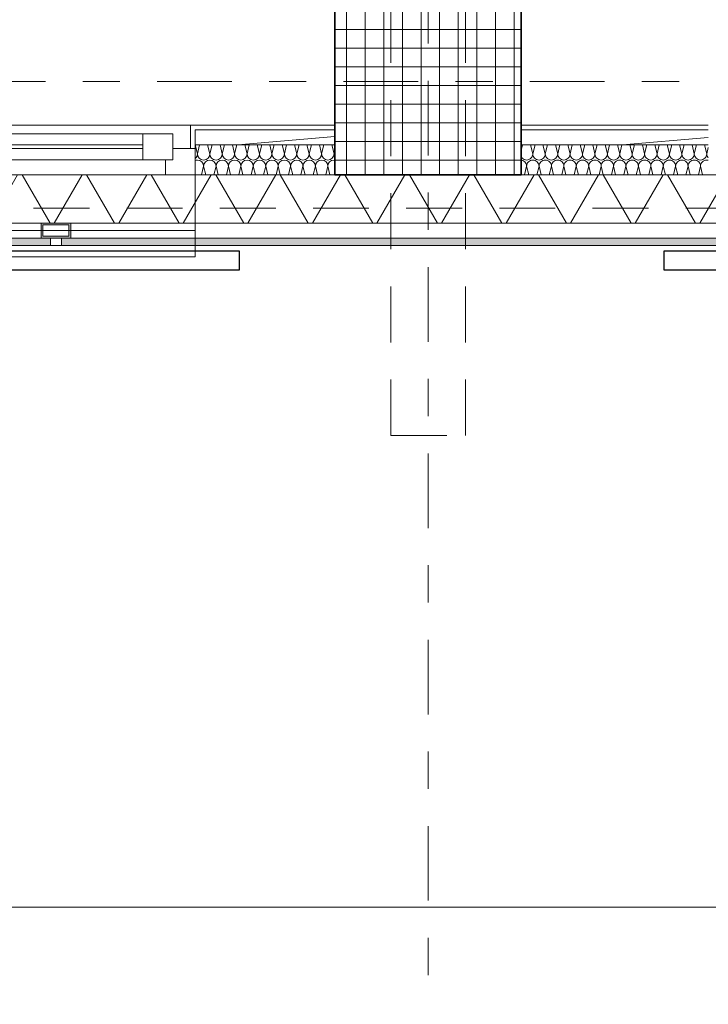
# Model space of a CAD drawing. Header units: metres. Extents: x -167 to 233, y -155 to 122.
# Tile 16 of 68: x 41.66 to 43.5, y 26.11 to 28.76. Entities that reach past the tile are written whole.
import ezdxf
from ezdxf.enums import TextEntityAlignment as Align

# ---------------------------------------------------------------- set-up
doc = ezdxf.new("R2010")
doc.units = ezdxf.units.M
doc.header["$MEASUREMENT"] = 0
for name, pattern in [('Raster', [0.4, 0.2, -0.1, 0, -0.1]), ('Strichlinie eng', [0.23, 0.15, -0.08]), ('Untersicht', [0.2, 0.15, -0.05])]:
    doc.linetypes.add(name, pattern=pattern)
for name, color, linetype in [('10 Stütze', 7, 'Continuous'), ('10 Wand außen', 7, 'Continuous'), ('20 Decke', 7, 'Continuous'), ('20 Träger', 7, 'Continuous'), ('40 Absturzsicherung', 7, 'Continuous'), ('50 Sanitäreinrichtung', 7, 'Continuous'), ('90 Achsraster', 7, 'Continuous'), ('94 Genehmigungsplanung Bemaßung', 7, 'Continuous')]:
    doc.layers.add(name, color=color, linetype=linetype)
doc.styles.add('ERSTELLTER_STIL_1', font='arial.ttf')
doc.styles.add('ERSTELLTER_STIL_2', font='arial.ttf')
doc.dimstyles.new('ERSTELLTER_STIL__1', dxfattribs={"dimtxt": 0.25, "dimasz": 0.19, "dimexe": 0.18, "dimexo": 0.1, "dimgap": 0, "dimtad": 1, "dimtih": 1, "dimtoh": 1, "dimzin": 0, "dimdsep": 46, "dimtxsty": 'ERSTELLTER_STIL_1', "dimblk": 'ARROWHEAD_6', "dimblk1": 'ARROWHEAD_6', "dimblk2": 'ARROWHEAD_6', "dimcen": 0.09, "dimclrd": 7, "dimclre": 7, "dimclrt": 7, "dimazin": 0, "dimtfac": 1, "dimtdec": 4, "dimtmove": 0, "dimatfit": 3, "dimfxl": 1, "dimtolj": 1, "dimtzin": 0, "dimarcsym": 0})
pattern_1 = [(0, (27236.132094, 33357.27905), (0, 0.075), [0, -0.075])]
pattern_2 = [(5, (27236.13209, 33357.27905), (-0.00784401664, 0.08965752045), [])]

# ---------------------------------------------------------------- blocks, each defined once
blk = doc.blocks.new('Rechteck Raster Kassetten Fassade - ACB_2')
at = {"layer": '50 Sanitäreinrichtung', "linetype": 'Continuous', "lineweight": 0, "true_color": 0x9e9e9e}
for points in [[(2.015, 0.19), (2.015, 0.17), (3.985, 0.17), (3.985, 0.19)], [(4.015, 0.19), (4.015, 0.17), (5.985, 0.17), (5.985, 0.19)]]:
    blk.add_hatch(color=253, dxfattribs=at).paths.add_polyline_path(points)
h = blk.add_hatch(color=253, dxfattribs=at)
h.paths.add_polyline_path([(4.04, 0.13), (4.04, 0.17), (3.96, 0.17), (3.96, 0.13)])
h.paths.add_polyline_path([(3.965, 0.165), (4.035, 0.165), (4.035, 0.135), (3.965, 0.135)], flags=0)
at = {"layer": '50 Sanitäreinrichtung', "linetype": 'Continuous', "lineweight": 18}
h = blk.add_hatch(dxfattribs=at)
h.set_pattern_fill('Dämmung__weich_0001', color=8, style=0, pattern_type=2)
h.set_pattern_definition([(60, (0, 0), (-0.1299038, 0.075), []), (120, (0, 0), (0.1299038, 0.075), [])])
h.paths.add_polyline_path([(0, 0), (20.25, 0), (20.38, 0.13), (0, 0.13)])
at = {"layer": '50 Sanitäreinrichtung', "color": 251, "linetype": 'Continuous', "lineweight": 18, "true_color": 0x5f5f5f}
for p, q in [((3.985, 0.19), (2.015, 0.19)), ((3.985, 0.19), (2.015, 0.19)), ((4.3736, 0.19), (3.3636, 0.19)), ((3.985, 0.17), (3.985, 0.19)), ((3.985, 0.17), (3.985, 0.19)), ((5.985, 0.19), (4.015, 0.19)), ((4.015, 0.19), (4.015, 0.17)), ((5.985, 0.19), (4.015, 0.19)), ((4.015, 0.19), (4.015, 0.17)), ((4.3736, 0), (4.3736, 0.19)), ((2.015, 0.17), (3.985, 0.17)), ((2.015, 0.17), (3.985, 0.17)), ((4.04, 0.17), (3.96, 0.17)), ((3.96, 0.17), (3.96, 0.13)), ((4.04, 0.17), (3.96, 0.17)), ((3.96, 0.17), (3.96, 0.13)), ((3.965, 0.165), (3.965, 0.135)), ((4.035, 0.165), (3.965, 0.165)), ((3.965, 0.165), (3.965, 0.135)), ((4.035, 0.165), (3.965, 0.165)), ((4.015, 0.17), (5.985, 0.17)), ((4.015, 0.17), (5.985, 0.17)), ((4.035, 0.165), (4.035, 0.135)), ((4.035, 0.165), (4.035, 0.135)), ((4.04, 0.17), (4.04, 0.13)), ((4.04, 0.17), (4.04, 0.13)), ((4.035, 0.135), (3.965, 0.135)), ((4.035, 0.135), (3.965, 0.135)), ((20.38, 0.13), (0, 0.13)), ((4.04, 0.13), (3.96, 0.13)), ((4.04, 0.13), (3.96, 0.13)), ((0, 0), (20.25, 0)), ((3.3636, 0), (4.3736, 0))]:
    blk.add_line(p, q, dxfattribs=at)
at = {"layer": '50 Sanitäreinrichtung', "color": 251, "linetype": 'Strichlinie eng', "lineweight": 18, "true_color": 0x5f5f5f}
blk.add_line((20.34, 0.09), (0, 0.09), dxfattribs=at)
blk = doc.blocks.new('*X24', base_point=(27236.1321, 33357.279))
at = {"layer": '10 Wand außen', "color": 8, "linetype": 'Continuous', "lineweight": 18}
for p, q in [((43.0011, 28.405), (43.0048, 28.4197)), ((43.0321, 28.3957), (43.0261, 28.4197)), ((43.0321, 28.3957), (43.0381, 28.4197)), ((43.0654, 28.3957), (43.0594, 28.4197)), ((43.0654, 28.3957), (43.0714, 28.4197)), ((43.0988, 28.3957), (43.0928, 28.4197)), ((43.0988, 28.3957), (43.1048, 28.4197)), ((43.1321, 28.3957), (43.1261, 28.4197)), ((43.1321, 28.3957), (43.1381, 28.4197)), ((43.1654, 28.3957), (43.1594, 28.4197)), ((43.1654, 28.3957), (43.1714, 28.4197)), ((43.1988, 28.3957), (43.1928, 28.4197)), ((43.1988, 28.3957), (43.2048, 28.4197)), ((43.2321, 28.3957), (43.2261, 28.4197)), ((43.2321, 28.3957), (43.2381, 28.4197)), ((43.2654, 28.3957), (43.2594, 28.4197)), ((43.2654, 28.3957), (43.2714, 28.4197)), ((43.2988, 28.3957), (43.2928, 28.4197)), ((43.2988, 28.3957), (43.3048, 28.4197)), ((43.3321, 28.3957), (43.3261, 28.4197)), ((43.3321, 28.3957), (43.3381, 28.4197)), ((43.3654, 28.3957), (43.3594, 28.4197)), ((43.3654, 28.3957), (43.3714, 28.4197)), ((43.3988, 28.3957), (43.3928, 28.4197)), ((43.3988, 28.3957), (43.4048, 28.4197)), ((43.4321, 28.3957), (43.4261, 28.4197)), ((43.4321, 28.3957), (43.4381, 28.4197)), ((43.4654, 28.3957), (43.4594, 28.4197)), ((43.4654, 28.3957), (43.4714, 28.4197)), ((43.4988, 28.3957), (43.4928, 28.4197)), ((43.4988, 28.3957), (43.503, 28.4126)), ((43.0011, 28.3874), (43.0016, 28.3865)), ((43.002, 28.3787), (43.0011, 28.3788)), ((43.0016, 28.3865), (43.0036, 28.3839)), ((43.0051, 28.3778), (43.002, 28.3787)), ((43.0036, 28.3839), (43.0062, 28.3819)), ((43.008, 28.3762), (43.0051, 28.3778)), ((43.0062, 28.3819), (43.009, 28.3803)), ((43.009, 28.3803), (43.0122, 28.3794)), ((43.0122, 28.3794), (43.0154, 28.379)), ((43.0154, 28.379), (43.0187, 28.3794)), ((43.0187, 28.3794), (43.0218, 28.3803)), ((43.0218, 28.3803), (43.0247, 28.3819)), ((43.0257, 28.3778), (43.0228, 28.3762)), ((43.0247, 28.3819), (43.0272, 28.3839)), ((43.0288, 28.3787), (43.0257, 28.3778)), ((43.0272, 28.3839), (43.0293, 28.3865)), ((43.0321, 28.379), (43.0288, 28.3787)), ((43.0293, 28.3865), (43.0308, 28.3893)), ((43.0308, 28.3893), (43.0318, 28.3925)), ((43.0318, 28.3925), (43.0321, 28.3957)), ((43.0321, 28.3957), (43.0324, 28.3925)), ((43.0353, 28.3787), (43.0321, 28.379)), ((43.0324, 28.3925), (43.0334, 28.3893)), ((43.0334, 28.3893), (43.0349, 28.3865)), ((43.0349, 28.3865), (43.037, 28.3839)), ((43.0385, 28.3778), (43.0353, 28.3787)), ((43.037, 28.3839), (43.0395, 28.3819)), ((43.0414, 28.3762), (43.0385, 28.3778)), ((43.0395, 28.3819), (43.0424, 28.3803)), ((43.0424, 28.3803), (43.0455, 28.3794)), ((43.0455, 28.3794), (43.0488, 28.379)), ((43.0488, 28.379), (43.052, 28.3794)), ((43.052, 28.3794), (43.0551, 28.3803)), ((43.0551, 28.3803), (43.058, 28.3819)), ((43.059, 28.3778), (43.0562, 28.3762)), ((43.058, 28.3819), (43.0605, 28.3839)), ((43.0622, 28.3787), (43.059, 28.3778)), ((43.0605, 28.3839), (43.0626, 28.3865)), ((43.0654, 28.379), (43.0622, 28.3787)), ((43.0626, 28.3865), (43.0642, 28.3893)), ((43.0642, 28.3893), (43.0651, 28.3925)), ((43.0651, 28.3925), (43.0654, 28.3957)), ((43.0654, 28.3957), (43.0657, 28.3925)), ((43.0687, 28.3787), (43.0654, 28.379)), ((43.0657, 28.3925), (43.0667, 28.3893)), ((43.0667, 28.3893), (43.0682, 28.3865)), ((43.0682, 28.3865), (43.0703, 28.3839)), ((43.0718, 28.3778), (43.0687, 28.3787)), ((43.0703, 28.3839), (43.0728, 28.3819)), ((43.0747, 28.3762), (43.0718, 28.3778)), ((43.0728, 28.3819), (43.0757, 28.3803)), ((43.0757, 28.3803), (43.0788, 28.3794)), ((43.0788, 28.3794), (43.0821, 28.379)), ((43.0821, 28.379), (43.0853, 28.3794)), ((43.0853, 28.3794), (43.0885, 28.3803)), ((43.0885, 28.3803), (43.0914, 28.3819)), ((43.0924, 28.3778), (43.0895, 28.3762)), ((43.0914, 28.3819), (43.0939, 28.3839)), ((43.0955, 28.3787), (43.0924, 28.3778)), ((43.0939, 28.3839), (43.096, 28.3865)), ((43.0988, 28.379), (43.0955, 28.3787)), ((43.096, 28.3865), (43.0975, 28.3893)), ((43.0975, 28.3893), (43.0984, 28.3925)), ((43.0984, 28.3925), (43.0988, 28.3957)), ((43.0988, 28.3957), (43.0991, 28.3925)), ((43.102, 28.3787), (43.0988, 28.379)), ((43.0991, 28.3925), (43.1, 28.3893)), ((43.1, 28.3893), (43.1016, 28.3865)), ((43.1016, 28.3865), (43.1036, 28.3839)), ((43.1051, 28.3778), (43.102, 28.3787)), ((43.1036, 28.3839), (43.1062, 28.3819)), ((43.108, 28.3762), (43.1051, 28.3778)), ((43.1062, 28.3819), (43.109, 28.3803)), ((43.109, 28.3803), (43.1122, 28.3794)), ((43.1122, 28.3794), (43.1154, 28.379)), ((43.1154, 28.379), (43.1187, 28.3794)), ((43.1187, 28.3794), (43.1218, 28.3803)), ((43.1218, 28.3803), (43.1247, 28.3819)), ((43.1257, 28.3778), (43.1228, 28.3762)), ((43.1247, 28.3819), (43.1272, 28.3839)), ((43.1288, 28.3787), (43.1257, 28.3778)), ((43.1272, 28.3839), (43.1293, 28.3865)), ((43.1321, 28.379), (43.1288, 28.3787)), ((43.1293, 28.3865), (43.1308, 28.3893)), ((43.1308, 28.3893), (43.1318, 28.3925)), ((43.1318, 28.3925), (43.1321, 28.3957)), ((43.1321, 28.3957), (43.1324, 28.3925)), ((43.1353, 28.3787), (43.1321, 28.379)), ((43.1324, 28.3925), (43.1334, 28.3893)), ((43.1334, 28.3893), (43.1349, 28.3865)), ((43.1349, 28.3865), (43.137, 28.3839)), ((43.1385, 28.3778), (43.1353, 28.3787)), ((43.137, 28.3839), (43.1395, 28.3819)), ((43.1414, 28.3762), (43.1385, 28.3778)), ((43.1395, 28.3819), (43.1424, 28.3803)), ((43.1424, 28.3803), (43.1455, 28.3794)), ((43.1455, 28.3794), (43.1488, 28.379)), ((43.1488, 28.379), (43.152, 28.3794)), ((43.152, 28.3794), (43.1551, 28.3803)), ((43.1551, 28.3803), (43.158, 28.3819)), ((43.159, 28.3778), (43.1562, 28.3762)), ((43.158, 28.3819), (43.1605, 28.3839)), ((43.1622, 28.3787), (43.159, 28.3778)), ((43.1605, 28.3839), (43.1626, 28.3865)), ((43.1654, 28.379), (43.1622, 28.3787)), ((43.1626, 28.3865), (43.1642, 28.3893)), ((43.1642, 28.3893), (43.1651, 28.3925)), ((43.1651, 28.3925), (43.1654, 28.3957)), ((43.1654, 28.3957), (43.1657, 28.3925)), ((43.1687, 28.3787), (43.1654, 28.379)), ((43.1657, 28.3925), (43.1667, 28.3893)), ((43.1667, 28.3893), (43.1682, 28.3865)), ((43.1682, 28.3865), (43.1703, 28.3839)), ((43.1718, 28.3778), (43.1687, 28.3787)), ((43.1703, 28.3839), (43.1728, 28.3819)), ((43.1747, 28.3762), (43.1718, 28.3778)), ((43.1728, 28.3819), (43.1757, 28.3803)), ((43.1757, 28.3803), (43.1788, 28.3794)), ((43.1788, 28.3794), (43.1821, 28.379)), ((43.1821, 28.379), (43.1853, 28.3794)), ((43.1853, 28.3794), (43.1885, 28.3803)), ((43.1885, 28.3803), (43.1914, 28.3819)), ((43.1924, 28.3778), (43.1895, 28.3762)), ((43.1914, 28.3819), (43.1939, 28.3839)), ((43.1955, 28.3787), (43.1924, 28.3778)), ((43.1939, 28.3839), (43.196, 28.3865)), ((43.1988, 28.379), (43.1955, 28.3787)), ((43.196, 28.3865), (43.1975, 28.3893)), ((43.1975, 28.3893), (43.1984, 28.3925)), ((43.1984, 28.3925), (43.1988, 28.3957)), ((43.1988, 28.3957), (43.1991, 28.3925)), ((43.202, 28.3787), (43.1988, 28.379)), ((43.1991, 28.3925), (43.2, 28.3893)), ((43.2, 28.3893), (43.2016, 28.3865)), ((43.2016, 28.3865), (43.2036, 28.3839)), ((43.2051, 28.3778), (43.202, 28.3787)), ((43.2036, 28.3839), (43.2062, 28.3819)), ((43.208, 28.3762), (43.2051, 28.3778)), ((43.2062, 28.3819), (43.209, 28.3803)), ((43.209, 28.3803), (43.2122, 28.3794)), ((43.2122, 28.3794), (43.2154, 28.379)), ((43.2154, 28.379), (43.2187, 28.3794)), ((43.2187, 28.3794), (43.2218, 28.3803)), ((43.2218, 28.3803), (43.2247, 28.3819)), ((43.2257, 28.3778), (43.2228, 28.3762)), ((43.2247, 28.3819), (43.2272, 28.3839)), ((43.2288, 28.3787), (43.2257, 28.3778)), ((43.2272, 28.3839), (43.2293, 28.3865)), ((43.2321, 28.379), (43.2288, 28.3787)), ((43.2293, 28.3865), (43.2308, 28.3893)), ((43.2308, 28.3893), (43.2318, 28.3925)), ((43.2318, 28.3925), (43.2321, 28.3957)), ((43.2321, 28.3957), (43.2324, 28.3925)), ((43.2353, 28.3787), (43.2321, 28.379)), ((43.2324, 28.3925), (43.2334, 28.3893)), ((43.2334, 28.3893), (43.2349, 28.3865)), ((43.2349, 28.3865), (43.237, 28.3839)), ((43.2385, 28.3778), (43.2353, 28.3787)), ((43.237, 28.3839), (43.2395, 28.3819)), ((43.2414, 28.3762), (43.2385, 28.3778)), ((43.2395, 28.3819), (43.2424, 28.3803)), ((43.2424, 28.3803), (43.2455, 28.3794)), ((43.2455, 28.3794), (43.2488, 28.379)), ((43.2488, 28.379), (43.252, 28.3794)), ((43.252, 28.3794), (43.2551, 28.3803)), ((43.2551, 28.3803), (43.258, 28.3819)), ((43.259, 28.3778), (43.2562, 28.3762)), ((43.258, 28.3819), (43.2605, 28.3839)), ((43.2622, 28.3787), (43.259, 28.3778)), ((43.2605, 28.3839), (43.2626, 28.3865)), ((43.2654, 28.379), (43.2622, 28.3787)), ((43.2626, 28.3865), (43.2642, 28.3893)), ((43.2642, 28.3893), (43.2651, 28.3925)), ((43.2651, 28.3925), (43.2654, 28.3957)), ((43.2654, 28.3957), (43.2657, 28.3925)), ((43.2687, 28.3787), (43.2654, 28.379)), ((43.2657, 28.3925), (43.2667, 28.3893)), ((43.2667, 28.3893), (43.2682, 28.3865)), ((43.2682, 28.3865), (43.2703, 28.3839)), ((43.2718, 28.3778), (43.2687, 28.3787)), ((43.2703, 28.3839), (43.2728, 28.3819)), ((43.2747, 28.3762), (43.2718, 28.3778)), ((43.2728, 28.3819), (43.2757, 28.3803)), ((43.2757, 28.3803), (43.2788, 28.3794)), ((43.2788, 28.3794), (43.2821, 28.379)), ((43.2821, 28.379), (43.2853, 28.3794)), ((43.2853, 28.3794), (43.2885, 28.3803)), ((43.2885, 28.3803), (43.2914, 28.3819)), ((43.2924, 28.3778), (43.2895, 28.3762)), ((43.2914, 28.3819), (43.2939, 28.3839)), ((43.2955, 28.3787), (43.2924, 28.3778)), ((43.2939, 28.3839), (43.296, 28.3865)), ((43.2988, 28.379), (43.2955, 28.3787)), ((43.296, 28.3865), (43.2975, 28.3893)), ((43.2975, 28.3893), (43.2984, 28.3925)), ((43.2984, 28.3925), (43.2988, 28.3957)), ((43.2988, 28.3957), (43.2991, 28.3925)), ((43.302, 28.3787), (43.2988, 28.379)), ((43.2991, 28.3925), (43.3, 28.3893)), ((43.3, 28.3893), (43.3016, 28.3865)), ((43.3016, 28.3865), (43.3036, 28.3839)), ((43.3051, 28.3778), (43.302, 28.3787)), ((43.3036, 28.3839), (43.3062, 28.3819)), ((43.308, 28.3762), (43.3051, 28.3778)), ((43.3062, 28.3819), (43.309, 28.3803)), ((43.309, 28.3803), (43.3122, 28.3794)), ((43.3122, 28.3794), (43.3154, 28.379)), ((43.3154, 28.379), (43.3187, 28.3794)), ((43.3187, 28.3794), (43.3218, 28.3803)), ((43.3218, 28.3803), (43.3247, 28.3819)), ((43.3257, 28.3778), (43.3228, 28.3762)), ((43.3247, 28.3819), (43.3272, 28.3839)), ((43.3288, 28.3787), (43.3257, 28.3778)), ((43.3272, 28.3839), (43.3293, 28.3865)), ((43.3321, 28.379), (43.3288, 28.3787)), ((43.3293, 28.3865), (43.3308, 28.3893)), ((43.3308, 28.3893), (43.3318, 28.3925)), ((43.3318, 28.3925), (43.3321, 28.3957)), ((43.3321, 28.3957), (43.3324, 28.3925)), ((43.3353, 28.3787), (43.3321, 28.379)), ((43.3324, 28.3925), (43.3334, 28.3893)), ((43.3334, 28.3893), (43.3349, 28.3865)), ((43.3349, 28.3865), (43.337, 28.3839)), ((43.3385, 28.3778), (43.3353, 28.3787)), ((43.337, 28.3839), (43.3395, 28.3819)), ((43.3414, 28.3762), (43.3385, 28.3778)), ((43.3395, 28.3819), (43.3424, 28.3803)), ((43.3424, 28.3803), (43.3455, 28.3794)), ((43.3455, 28.3794), (43.3488, 28.379)), ((43.3488, 28.379), (43.352, 28.3794)), ((43.352, 28.3794), (43.3551, 28.3803)), ((43.3551, 28.3803), (43.358, 28.3819)), ((43.359, 28.3778), (43.3562, 28.3762)), ((43.358, 28.3819), (43.3605, 28.3839)), ((43.3622, 28.3787), (43.359, 28.3778)), ((43.3605, 28.3839), (43.3626, 28.3865)), ((43.3654, 28.379), (43.3622, 28.3787)), ((43.3626, 28.3865), (43.3642, 28.3893)), ((43.3642, 28.3893), (43.3651, 28.3925)), ((43.3651, 28.3925), (43.3654, 28.3957)), ((43.3654, 28.3957), (43.3657, 28.3925)), ((43.3687, 28.3787), (43.3654, 28.379)), ((43.3657, 28.3925), (43.3667, 28.3893)), ((43.3667, 28.3893), (43.3682, 28.3865)), ((43.3682, 28.3865), (43.3703, 28.3839)), ((43.3718, 28.3778), (43.3687, 28.3787)), ((43.3703, 28.3839), (43.3728, 28.3819)), ((43.3747, 28.3762), (43.3718, 28.3778)), ((43.3728, 28.3819), (43.3757, 28.3803)), ((43.3757, 28.3803), (43.3788, 28.3794)), ((43.3788, 28.3794), (43.3821, 28.379)), ((43.3821, 28.379), (43.3853, 28.3794)), ((43.3853, 28.3794), (43.3885, 28.3803)), ((43.3885, 28.3803), (43.3914, 28.3819)), ((43.3924, 28.3778), (43.3895, 28.3762)), ((43.3914, 28.3819), (43.3939, 28.3839)), ((43.3955, 28.3787), (43.3924, 28.3778)), ((43.3939, 28.3839), (43.396, 28.3865)), ((43.3988, 28.379), (43.3955, 28.3787)), ((43.396, 28.3865), (43.3975, 28.3893)), ((43.3975, 28.3893), (43.3984, 28.3925)), ((43.3984, 28.3925), (43.3988, 28.3957)), ((43.3988, 28.3957), (43.3991, 28.3925)), ((43.402, 28.3787), (43.3988, 28.379)), ((43.3991, 28.3925), (43.4, 28.3893)), ((43.4, 28.3893), (43.4016, 28.3865)), ((43.4016, 28.3865), (43.4036, 28.3839)), ((43.4051, 28.3778), (43.402, 28.3787)), ((43.4036, 28.3839), (43.4062, 28.3819)), ((43.408, 28.3762), (43.4051, 28.3778)), ((43.4062, 28.3819), (43.409, 28.3803)), ((43.409, 28.3803), (43.4122, 28.3794)), ((43.4122, 28.3794), (43.4154, 28.379)), ((43.4154, 28.379), (43.4187, 28.3794)), ((43.4187, 28.3794), (43.4218, 28.3803)), ((43.4218, 28.3803), (43.4247, 28.3819)), ((43.4257, 28.3778), (43.4228, 28.3762)), ((43.4247, 28.3819), (43.4272, 28.3839)), ((43.4288, 28.3787), (43.4257, 28.3778)), ((43.4272, 28.3839), (43.4293, 28.3865)), ((43.4321, 28.379), (43.4288, 28.3787)), ((43.4293, 28.3865), (43.4308, 28.3893)), ((43.4308, 28.3893), (43.4318, 28.3925)), ((43.4318, 28.3925), (43.4321, 28.3957)), ((43.4321, 28.3957), (43.4324, 28.3925)), ((43.4353, 28.3787), (43.4321, 28.379)), ((43.4324, 28.3925), (43.4334, 28.3893)), ((43.4334, 28.3893), (43.4349, 28.3865)), ((43.4349, 28.3865), (43.437, 28.3839)), ((43.4385, 28.3778), (43.4353, 28.3787)), ((43.437, 28.3839), (43.4395, 28.3819)), ((43.4414, 28.3762), (43.4385, 28.3778)), ((43.4395, 28.3819), (43.4424, 28.3803)), ((43.4424, 28.3803), (43.4455, 28.3794)), ((43.4455, 28.3794), (43.4488, 28.379)), ((43.4488, 28.379), (43.452, 28.3794)), ((43.452, 28.3794), (43.4551, 28.3803)), ((43.4551, 28.3803), (43.458, 28.3819)), ((43.459, 28.3778), (43.4562, 28.3762)), ((43.458, 28.3819), (43.4605, 28.3839)), ((43.4622, 28.3787), (43.459, 28.3778)), ((43.4605, 28.3839), (43.4626, 28.3865)), ((43.4654, 28.379), (43.4622, 28.3787)), ((43.4626, 28.3865), (43.4642, 28.3893)), ((43.4642, 28.3893), (43.4651, 28.3925)), ((43.4651, 28.3925), (43.4654, 28.3957)), ((43.4654, 28.3957), (43.4657, 28.3925)), ((43.4687, 28.3787), (43.4654, 28.379)), ((43.4657, 28.3925), (43.4667, 28.3893)), ((43.4667, 28.3893), (43.4682, 28.3865)), ((43.4682, 28.3865), (43.4703, 28.3839)), ((43.4718, 28.3778), (43.4687, 28.3787)), ((43.4703, 28.3839), (43.4728, 28.3819)), ((43.4747, 28.3762), (43.4718, 28.3778)), ((43.4728, 28.3819), (43.4757, 28.3803)), ((43.4757, 28.3803), (43.4788, 28.3794)), ((43.4788, 28.3794), (43.4821, 28.379)), ((43.4821, 28.379), (43.4853, 28.3794)), ((43.4853, 28.3794), (43.4885, 28.3803)), ((43.4885, 28.3803), (43.4914, 28.3819)), ((43.4924, 28.3778), (43.4895, 28.3762)), ((43.4914, 28.3819), (43.4939, 28.3839)), ((43.4955, 28.3787), (43.4924, 28.3778)), ((43.4939, 28.3839), (43.496, 28.3865)), ((43.4988, 28.379), (43.4955, 28.3787)), ((43.496, 28.3865), (43.4975, 28.3893)), ((43.4975, 28.3893), (43.4984, 28.3925)), ((43.4984, 28.3925), (43.4988, 28.3957)), ((43.4988, 28.3957), (43.4991, 28.3925)), ((43.502, 28.3787), (43.4988, 28.379)), ((43.4991, 28.3925), (43.5, 28.3893)), ((43.5, 28.3893), (43.5016, 28.3865)), ((43.5016, 28.3865), (43.503, 28.3847)), ((43.503, 28.3784), (43.502, 28.3787)), ((43.0105, 28.3742), (43.008, 28.3762)), ((43.0098, 28.3397), (43.0154, 28.3624)), ((43.0126, 28.3716), (43.0105, 28.3742)), ((43.0142, 28.3688), (43.0126, 28.3716)), ((43.0151, 28.3656), (43.0142, 28.3688)), ((43.0154, 28.3624), (43.0151, 28.3656)), ((43.0157, 28.3656), (43.0154, 28.3624)), ((43.0211, 28.3397), (43.0154, 28.3624)), ((43.0167, 28.3688), (43.0157, 28.3656)), ((43.0182, 28.3716), (43.0167, 28.3688)), ((43.0203, 28.3742), (43.0182, 28.3716)), ((43.0228, 28.3762), (43.0203, 28.3742)), ((43.0439, 28.3742), (43.0414, 28.3762)), ((43.0431, 28.3397), (43.0488, 28.3624)), ((43.046, 28.3716), (43.0439, 28.3742)), ((43.0475, 28.3688), (43.046, 28.3716)), ((43.0484, 28.3656), (43.0475, 28.3688)), ((43.0488, 28.3624), (43.0484, 28.3656)), ((43.0491, 28.3656), (43.0488, 28.3624)), ((43.0544, 28.3397), (43.0488, 28.3624)), ((43.05, 28.3688), (43.0491, 28.3656)), ((43.0516, 28.3716), (43.05, 28.3688)), ((43.0536, 28.3742), (43.0516, 28.3716)), ((43.0562, 28.3762), (43.0536, 28.3742)), ((43.0772, 28.3742), (43.0747, 28.3762)), ((43.0764, 28.3397), (43.0821, 28.3624)), ((43.0793, 28.3716), (43.0772, 28.3742)), ((43.0808, 28.3688), (43.0793, 28.3716)), ((43.0818, 28.3656), (43.0808, 28.3688)), ((43.0821, 28.3624), (43.0818, 28.3656)), ((43.0824, 28.3656), (43.0821, 28.3624)), ((43.0878, 28.3397), (43.0821, 28.3624)), ((43.0834, 28.3688), (43.0824, 28.3656)), ((43.0849, 28.3716), (43.0834, 28.3688)), ((43.087, 28.3742), (43.0849, 28.3716)), ((43.0895, 28.3762), (43.087, 28.3742)), ((43.1105, 28.3742), (43.108, 28.3762)), ((43.1098, 28.3397), (43.1154, 28.3624)), ((43.1126, 28.3716), (43.1105, 28.3742)), ((43.1142, 28.3688), (43.1126, 28.3716)), ((43.1151, 28.3656), (43.1142, 28.3688)), ((43.1154, 28.3624), (43.1151, 28.3656)), ((43.1157, 28.3656), (43.1154, 28.3624)), ((43.1211, 28.3397), (43.1154, 28.3624)), ((43.1167, 28.3688), (43.1157, 28.3656)), ((43.1182, 28.3716), (43.1167, 28.3688)), ((43.1203, 28.3742), (43.1182, 28.3716)), ((43.1228, 28.3762), (43.1203, 28.3742)), ((43.1439, 28.3742), (43.1414, 28.3762)), ((43.1431, 28.3397), (43.1488, 28.3624)), ((43.146, 28.3716), (43.1439, 28.3742)), ((43.1475, 28.3688), (43.146, 28.3716)), ((43.1484, 28.3656), (43.1475, 28.3688)), ((43.1488, 28.3624), (43.1484, 28.3656)), ((43.1491, 28.3656), (43.1488, 28.3624)), ((43.1544, 28.3397), (43.1488, 28.3624)), ((43.15, 28.3688), (43.1491, 28.3656)), ((43.1516, 28.3716), (43.15, 28.3688)), ((43.1536, 28.3742), (43.1516, 28.3716)), ((43.1562, 28.3762), (43.1536, 28.3742)), ((43.1772, 28.3742), (43.1747, 28.3762)), ((43.1764, 28.3397), (43.1821, 28.3624)), ((43.1793, 28.3716), (43.1772, 28.3742)), ((43.1808, 28.3688), (43.1793, 28.3716)), ((43.1818, 28.3656), (43.1808, 28.3688)), ((43.1821, 28.3624), (43.1818, 28.3656)), ((43.1824, 28.3656), (43.1821, 28.3624)), ((43.1878, 28.3397), (43.1821, 28.3624)), ((43.1834, 28.3688), (43.1824, 28.3656)), ((43.1849, 28.3716), (43.1834, 28.3688)), ((43.187, 28.3742), (43.1849, 28.3716)), ((43.1895, 28.3762), (43.187, 28.3742)), ((43.2105, 28.3742), (43.208, 28.3762)), ((43.2098, 28.3397), (43.2154, 28.3624)), ((43.2126, 28.3716), (43.2105, 28.3742)), ((43.2142, 28.3688), (43.2126, 28.3716)), ((43.2151, 28.3656), (43.2142, 28.3688)), ((43.2154, 28.3624), (43.2151, 28.3656)), ((43.2157, 28.3656), (43.2154, 28.3624)), ((43.2211, 28.3397), (43.2154, 28.3624)), ((43.2167, 28.3688), (43.2157, 28.3656)), ((43.2182, 28.3716), (43.2167, 28.3688)), ((43.2203, 28.3742), (43.2182, 28.3716)), ((43.2228, 28.3762), (43.2203, 28.3742)), ((43.2439, 28.3742), (43.2414, 28.3762)), ((43.2431, 28.3397), (43.2488, 28.3624)), ((43.246, 28.3716), (43.2439, 28.3742)), ((43.2475, 28.3688), (43.246, 28.3716)), ((43.2484, 28.3656), (43.2475, 28.3688)), ((43.2488, 28.3624), (43.2484, 28.3656)), ((43.2491, 28.3656), (43.2488, 28.3624)), ((43.2544, 28.3397), (43.2488, 28.3624)), ((43.25, 28.3688), (43.2491, 28.3656)), ((43.2516, 28.3716), (43.25, 28.3688)), ((43.2536, 28.3742), (43.2516, 28.3716)), ((43.2562, 28.3762), (43.2536, 28.3742)), ((43.2772, 28.3742), (43.2747, 28.3762)), ((43.2764, 28.3397), (43.2821, 28.3624)), ((43.2793, 28.3716), (43.2772, 28.3742)), ((43.2808, 28.3688), (43.2793, 28.3716)), ((43.2818, 28.3656), (43.2808, 28.3688)), ((43.2821, 28.3624), (43.2818, 28.3656)), ((43.2824, 28.3656), (43.2821, 28.3624)), ((43.2878, 28.3397), (43.2821, 28.3624)), ((43.2834, 28.3688), (43.2824, 28.3656)), ((43.2849, 28.3716), (43.2834, 28.3688)), ((43.287, 28.3742), (43.2849, 28.3716)), ((43.2895, 28.3762), (43.287, 28.3742)), ((43.3105, 28.3742), (43.308, 28.3762)), ((43.3098, 28.3397), (43.3154, 28.3624)), ((43.3126, 28.3716), (43.3105, 28.3742)), ((43.3142, 28.3688), (43.3126, 28.3716)), ((43.3151, 28.3656), (43.3142, 28.3688)), ((43.3154, 28.3624), (43.3151, 28.3656)), ((43.3157, 28.3656), (43.3154, 28.3624)), ((43.3211, 28.3397), (43.3154, 28.3624)), ((43.3167, 28.3688), (43.3157, 28.3656)), ((43.3182, 28.3716), (43.3167, 28.3688)), ((43.3203, 28.3742), (43.3182, 28.3716)), ((43.3228, 28.3762), (43.3203, 28.3742)), ((43.3439, 28.3742), (43.3414, 28.3762)), ((43.3431, 28.3397), (43.3488, 28.3624)), ((43.346, 28.3716), (43.3439, 28.3742)), ((43.3475, 28.3688), (43.346, 28.3716)), ((43.3484, 28.3656), (43.3475, 28.3688)), ((43.3488, 28.3624), (43.3484, 28.3656)), ((43.3491, 28.3656), (43.3488, 28.3624)), ((43.3544, 28.3397), (43.3488, 28.3624)), ((43.35, 28.3688), (43.3491, 28.3656)), ((43.3516, 28.3716), (43.35, 28.3688)), ((43.3536, 28.3742), (43.3516, 28.3716)), ((43.3562, 28.3762), (43.3536, 28.3742)), ((43.3772, 28.3742), (43.3747, 28.3762)), ((43.3764, 28.3397), (43.3821, 28.3624)), ((43.3793, 28.3716), (43.3772, 28.3742)), ((43.3808, 28.3688), (43.3793, 28.3716)), ((43.3818, 28.3656), (43.3808, 28.3688)), ((43.3821, 28.3624), (43.3818, 28.3656)), ((43.3824, 28.3656), (43.3821, 28.3624)), ((43.3878, 28.3397), (43.3821, 28.3624)), ((43.3834, 28.3688), (43.3824, 28.3656)), ((43.3849, 28.3716), (43.3834, 28.3688)), ((43.387, 28.3742), (43.3849, 28.3716)), ((43.3895, 28.3762), (43.387, 28.3742)), ((43.4105, 28.3742), (43.408, 28.3762)), ((43.4098, 28.3397), (43.4154, 28.3624)), ((43.4126, 28.3716), (43.4105, 28.3742)), ((43.4142, 28.3688), (43.4126, 28.3716)), ((43.4151, 28.3656), (43.4142, 28.3688)), ((43.4154, 28.3624), (43.4151, 28.3656)), ((43.4157, 28.3656), (43.4154, 28.3624)), ((43.4211, 28.3397), (43.4154, 28.3624)), ((43.4167, 28.3688), (43.4157, 28.3656)), ((43.4182, 28.3716), (43.4167, 28.3688)), ((43.4203, 28.3742), (43.4182, 28.3716)), ((43.4228, 28.3762), (43.4203, 28.3742)), ((43.4439, 28.3742), (43.4414, 28.3762)), ((43.4431, 28.3397), (43.4488, 28.3624)), ((43.446, 28.3716), (43.4439, 28.3742)), ((43.4475, 28.3688), (43.446, 28.3716)), ((43.4484, 28.3656), (43.4475, 28.3688)), ((43.4488, 28.3624), (43.4484, 28.3656)), ((43.4491, 28.3656), (43.4488, 28.3624)), ((43.4544, 28.3397), (43.4488, 28.3624)), ((43.45, 28.3688), (43.4491, 28.3656)), ((43.4516, 28.3716), (43.45, 28.3688)), ((43.4536, 28.3742), (43.4516, 28.3716)), ((43.4562, 28.3762), (43.4536, 28.3742)), ((43.4772, 28.3742), (43.4747, 28.3762)), ((43.4764, 28.3397), (43.4821, 28.3624)), ((43.4793, 28.3716), (43.4772, 28.3742)), ((43.4808, 28.3688), (43.4793, 28.3716)), ((43.4818, 28.3656), (43.4808, 28.3688)), ((43.4821, 28.3624), (43.4818, 28.3656)), ((43.4824, 28.3656), (43.4821, 28.3624)), ((43.4878, 28.3397), (43.4821, 28.3624)), ((43.4834, 28.3688), (43.4824, 28.3656)), ((43.4849, 28.3716), (43.4834, 28.3688)), ((43.487, 28.3742), (43.4849, 28.3716)), ((43.4895, 28.3762), (43.487, 28.3742))]:
    blk.add_line(p, q, dxfattribs=at)
blk = doc.blocks.new('*X38', base_point=(27236.1321, 33357.279))
at = {"layer": '10 Wand außen', "color": 8, "linetype": 'Continuous', "lineweight": 18}
for p, q in [((42.1321, 28.3957), (42.1261, 28.4197)), ((42.1321, 28.3957), (42.1381, 28.4197)), ((42.1654, 28.3957), (42.1594, 28.4197)), ((42.1654, 28.3957), (42.1714, 28.4197)), ((42.1988, 28.3957), (42.1928, 28.4197)), ((42.1988, 28.3957), (42.2048, 28.4197)), ((42.2321, 28.3957), (42.2261, 28.4197)), ((42.2321, 28.3957), (42.2381, 28.4197)), ((42.2654, 28.3957), (42.2594, 28.4197)), ((42.2654, 28.3957), (42.2714, 28.4197)), ((42.2988, 28.3957), (42.2928, 28.4197)), ((42.2988, 28.3957), (42.3048, 28.4197)), ((42.3321, 28.3957), (42.3261, 28.4197)), ((42.3321, 28.3957), (42.3381, 28.4197)), ((42.3654, 28.3957), (42.3594, 28.4197)), ((42.3654, 28.3957), (42.3714, 28.4197)), ((42.3988, 28.3957), (42.3928, 28.4197)), ((42.3988, 28.3957), (42.4048, 28.4197)), ((42.4321, 28.3957), (42.4261, 28.4197)), ((42.4321, 28.3957), (42.4381, 28.4197)), ((42.4654, 28.3957), (42.4594, 28.4197)), ((42.4654, 28.3957), (42.4714, 28.4197)), ((42.4988, 28.3957), (42.4928, 28.4197)), ((42.4988, 28.3957), (42.5011, 28.405)), ((42.1431, 28.3397), (42.1488, 28.3624)), ((42.1544, 28.3397), (42.1488, 28.3624)), ((42.1764, 28.3397), (42.1821, 28.3624)), ((42.1878, 28.3397), (42.1821, 28.3624)), ((42.2098, 28.3397), (42.2154, 28.3624)), ((42.2211, 28.3397), (42.2154, 28.3624)), ((42.2431, 28.3397), (42.2488, 28.3624)), ((42.2544, 28.3397), (42.2488, 28.3624)), ((42.2764, 28.3397), (42.2821, 28.3624)), ((42.2878, 28.3397), (42.2821, 28.3624)), ((42.3098, 28.3397), (42.3154, 28.3624)), ((42.3211, 28.3397), (42.3154, 28.3624)), ((42.3431, 28.3397), (42.3488, 28.3624)), ((42.3544, 28.3397), (42.3488, 28.3624)), ((42.3764, 28.3397), (42.3821, 28.3624)), ((42.3878, 28.3397), (42.3821, 28.3624)), ((42.4098, 28.3397), (42.4154, 28.3624)), ((42.4211, 28.3397), (42.4154, 28.3624)), ((42.4431, 28.3397), (42.4488, 28.3624)), ((42.4544, 28.3397), (42.4488, 28.3624)), ((42.4764, 28.3397), (42.4821, 28.3624)), ((42.4878, 28.3397), (42.4821, 28.3624))]:
    blk.add_line(p, q, dxfattribs=at)
for centre, start, end in [((42.1154, 28.3957), 309.7599, 0), ((42.1321, 28.3624), 90, 111.1265), ((42.1488, 28.3957), 180, 270), ((42.1321, 28.3624), 0, 90), ((42.1488, 28.3957), 270, 0), ((42.1654, 28.3624), 90, 180), ((42.1821, 28.3957), 180, 270), ((42.1654, 28.3624), 0, 90), ((42.1821, 28.3957), 270, 0), ((42.1988, 28.3624), 90, 180), ((42.2154, 28.3957), 180, 270), ((42.1988, 28.3624), 0, 90), ((42.2154, 28.3957), 270, 0), ((42.2321, 28.3624), 90, 180), ((42.2488, 28.3957), 180, 270), ((42.2321, 28.3624), 0, 90), ((42.2488, 28.3957), 270, 0), ((42.2654, 28.3624), 90, 180), ((42.2821, 28.3957), 180, 270), ((42.2654, 28.3624), 0, 90), ((42.2821, 28.3957), 270, 0), ((42.2988, 28.3624), 90, 180), ((42.3154, 28.3957), 180, 270), ((42.2988, 28.3624), 0, 90), ((42.3154, 28.3957), 270, 0), ((42.3321, 28.3624), 90, 180), ((42.3488, 28.3957), 180, 270), ((42.3321, 28.3624), 0, 90), ((42.3488, 28.3957), 270, 0), ((42.3654, 28.3624), 90, 180), ((42.3821, 28.3957), 180, 270), ((42.3654, 28.3624), 0, 90), ((42.3821, 28.3957), 270, 0), ((42.3988, 28.3624), 90, 180), ((42.4154, 28.3957), 180, 270), ((42.3988, 28.3624), 0, 90), ((42.4154, 28.3957), 270, 0), ((42.4321, 28.3624), 90, 180), ((42.4488, 28.3957), 180, 270), ((42.4321, 28.3624), 0, 90), ((42.4488, 28.3957), 270, 0), ((42.4654, 28.3624), 90, 180), ((42.4821, 28.3957), 180, 270), ((42.4654, 28.3624), 0, 90), ((42.4821, 28.3957), 270, 0), ((42.4988, 28.3624), 90, 180), ((42.5154, 28.3957), 180, 210.6353), ((42.4988, 28.3624), 81.9769, 90)]:
    blk.add_arc(centre, 0.0167, start, end, dxfattribs=at)
blk = doc.blocks.new('1-Flügelfenster 27')
at = {"layer": '10 Wand außen', "color": 7, "linetype": 'Continuous', "lineweight": 18}
for p, q in [((-0.505, 0.0625), (-0.4925, 0.0625)), ((-0.4925, 0), (-0.4925, 0.0625)), ((0.505, 0.0625), (0.4925, 0.0625)), ((0.4925, 0), (0.4925, 0.0625)), ((-0.445, -0.03), (-0.445, 0.04)), ((-0.445, 0.04), (-0.365, 0.04)), ((-0.365, 0.04), (0.365, 0.04)), ((-0.365, 0.04), (-0.365, -0.03)), ((0.365, -0.03), (0.365, 0.04)), ((0.365, 0.04), (0.445, 0.04)), ((0.445, 0.04), (0.445, -0.03)), ((-0.505, 0), (-0.445, 0)), ((-0.505, -0.07), (-0.505, 0)), ((-0.505, -0.07), (-0.505, 0)), ((-0.445, 0), (-0.445, -0.03)), ((-0.365, 0.01), (0.365, 0.01)), ((0.445, -0.03), (0.445, 0)), ((0.445, 0), (0.505, 0)), ((0.505, -0.07), (0.505, 0)), ((0.505, -0.07), (0.505, 0)), ((0.365, 0), (-0.365, 0)), ((-0.445, -0.03), (-0.425, -0.03)), ((-0.365, -0.03), (-0.445, -0.03)), ((-0.425, -0.03), (-0.425, -0.07)), ((0.365, -0.03), (-0.365, -0.03)), ((0.445, -0.03), (0.365, -0.03)), ((0.425, -0.07), (0.425, -0.03)), ((0.425, -0.03), (0.445, -0.03)), ((-0.425, -0.07), (-0.505, -0.07)), ((0.425, -0.07), (-0.425, -0.07)), ((0.505, -0.07), (0.425, -0.07))]:
    blk.add_line(p, q, dxfattribs=at)
at = {"layer": '10 Wand außen', "color": 7, "linetype": 'Continuous', "lineweight": 13}
for p, q in [((-0.4925, 0.0625), (0.4925, 0.0625)), ((-0.505, -0.07), (-0.505, -0.29)), ((-0.505, -0.07), (-0.505, -0.22)), ((0.505, -0.29), (0.505, -0.07)), ((0.505, -0.22), (0.505, -0.07)), ((-0.505, -0.22), (0.505, -0.22)), ((-0.505, -0.29), (0.505, -0.29))]:
    blk.add_line(p, q, dxfattribs=at)
at = {"layer": '10 Wand außen', "color": 7, "linetype": 'Strichlinie eng', "lineweight": 13}
blk.add_line((-0.505, -0.07), (0.505, -0.07), dxfattribs=at)
blk = doc.blocks.new('Standard-Rastermarker_137')
at = {"layer": '90 Achsraster', "color": 14, "linetype": 'Raster', "lineweight": 18, "true_color": 0xa80000}
blk.add_line((1, 0), (24.7309, 0), dxfattribs=at)
at = {"layer": '90 Achsraster', "color": 14, "lineweight": 18, "true_color": 0xa80000, "style": 'ERSTELLTER_STIL_2'}
for tag, p in [('AC_MarkerText_1_0', (-0.5686, -0.0686)), ('AC_MarkerText_1_1', (25.8623, -0.0686))]:
    blk.add_attdef(tag, text='', height=0.3, rotation=90, dxfattribs=at).set_placement(p, align=Align.TOP_CENTER)
blk = doc.blocks.new('Standard-Rastermarker_139')
at = {"layer": '90 Achsraster', "color": 14, "linetype": 'Raster', "lineweight": 18, "true_color": 0xa80000}
blk.add_line((1, 0), (45.4427, 0), dxfattribs=at)
at = {"layer": '90 Achsraster', "color": 14, "lineweight": 18, "true_color": 0xa80000, "style": 'ERSTELLTER_STIL_2'}
for tag, p in [('AC_MarkerText_1_0', (-0.35, 0.15)), ('AC_MarkerText_1_1', (46.7927, 0.15))]:
    blk.add_attdef(tag, text='', height=0.3, dxfattribs=at).set_placement(p, align=Align.TOP_CENTER)
blk = doc.blocks.new('*D255', base_point=(27236.1321, 33357.279))
at = {"layer": '94 Genehmigungsplanung Bemaßung', "color": 7, "linetype": 'Continuous', "lineweight": 13}
for p, q in [((17.3411, 26.1863), (17.3411, 26.5613)), ((58.1625, 26.1863), (58.1625, 26.5613)), ((17.4411, 26.4738), (17.2411, 26.2738)), ((58.0625, 26.2738), (58.2625, 26.4738)), ((17.1911, 26.3738), (17.3411, 26.3738)), ((17.3411, 26.3738), (58.1625, 26.3738)), ((58.1625, 26.3738), (58.3125, 26.3738))]:
    blk.add_line(p, q, dxfattribs=at)
at = {"layer": '94 Genehmigungsplanung Bemaßung', "color": 7, "lineweight": 13, "insert": (37.3228, 26.4238), "char_height": 0.25, "attachment_point": 7, "style": 'ERSTELLTER_STIL_1'}
blk.add_mtext('\\A1;{\\pql;\\fArial|b0|i0|c0|p0;\\W1.000000;40,82}', dxfattribs=at)
blk = doc.blocks.new('ARROWHEAD_6')
at = {"color": 0, "linetype": 'Continuous', "lineweight": 0}
for p, q in [((-0.5, -0.5), (0.5, 0.5)), ((0, 0), (-1, 0))]:
    blk.add_line(p, q, dxfattribs=at)
blk = doc.blocks.new('*D263', base_point=(27236.1321, 33357.279))
at = {"layer": '94 Genehmigungsplanung Bemaßung', "color": 7, "linetype": 'Continuous', "lineweight": 13}
for p, q in [((17.3411, 24.7136), (17.3411, 25.0886)), ((58.1625, 24.7136), (58.1625, 25.0886)), ((17.4411, 25.0011), (17.2411, 24.8011)), ((58.0625, 24.8011), (58.2625, 25.0011)), ((17.1911, 24.9011), (17.3411, 24.9011)), ((17.3411, 24.9011), (58.1625, 24.9011)), ((58.1625, 24.9011), (58.3125, 24.9011))]:
    blk.add_line(p, q, dxfattribs=at)
at = {"layer": '94 Genehmigungsplanung Bemaßung', "color": 7, "lineweight": 13, "insert": (37.3228, 24.9511), "char_height": 0.25, "attachment_point": 7, "style": 'ERSTELLTER_STIL_1'}
blk.add_mtext('\\A1;{\\pql;\\fArial|b0|i0|c0|p0;\\W1.000000;40,82}', dxfattribs=at)

msp = doc.modelspace()

# ---------------------------------------------------------------- hatches: boundary and pattern name
at = {"layer": '10 Stütze', "linetype": 'Continuous', "lineweight": 18}
h = msp.add_hatch(dxfattribs=at)
h.set_pattern_fill('Beton__Fertigteil_Träger_1D', color=8, style=0, pattern_type=2)
h.set_pattern_definition([(0, (27236.132094, 33357.27905), (0, 0.05), []), (90, (27236.132094, 33357.27905), (-0.05, 0), [])])
h.paths.add_polyline_path([(42.5011, 28.8397), (42.5011, 28.3397), (43.0011, 28.3397), (43.0011, 28.8397)])
at = {"layer": '10 Wand außen', "linetype": 'Continuous', "lineweight": 13, "true_color": 0x000100}
h = msp.add_hatch(dxfattribs=at)
h.set_pattern_fill('Gipskarton_0001', color=98, style=0, pattern_type=2)
h.set_pattern_definition(pattern_1)
h.paths.add_polyline_path([(42.1261, 28.4722), (42.1136, 28.4722), (42.1136, 28.4097), (42.1261, 28.4097), (42.1261, 28.4597)])
h = msp.add_hatch(dxfattribs=at)
h.set_pattern_fill('Gipskarton_0001', color=98, style=0, pattern_type=2)
h.set_pattern_definition(pattern_1)
h.paths.add_polyline_path([(42.5011, 28.4722), (42.1261, 28.4722), (42.1261, 28.4597), (42.5011, 28.4597)])
h = msp.add_hatch(dxfattribs=at)
h.set_pattern_fill('Holz__Vollholz__Längshol_AA', color=98, style=0, pattern_type=2)
h.set_pattern_definition(pattern_2)
h.paths.add_polyline_path([(42.5011, 28.4597), (42.1261, 28.4597), (42.1261, 28.4197), (42.5011, 28.4197)])
h = msp.add_hatch(dxfattribs=at)
h.set_pattern_fill('Gipskarton_0001', color=98, style=0, pattern_type=2)
h.set_pattern_definition(pattern_1)
h.paths.add_polyline_path([(43.503, 28.4722), (43.0011, 28.4722), (43.0011, 28.4597), (43.503, 28.4597)])
h = msp.add_hatch(dxfattribs=at)
h.set_pattern_fill('Holz__Vollholz__Längshol_AA', color=98, style=0, pattern_type=2)
h.set_pattern_definition(pattern_2)
h.paths.add_polyline_path([(43.0011, 28.4597), (43.0011, 28.4197), (43.503, 28.4197), (43.503, 28.4597)])

# ---------------------------------------------------------------- linework, layer by layer
at = {"layer": '10 Stütze', "color": 7, "linetype": 'Continuous', "lineweight": 35, "flags": 128}
msp.add_lwpolyline([(42.5011, 28.8397), (42.5011, 28.3397), (43.0011, 28.3397), (43.0011, 28.8397)], close=True, dxfattribs=at)
at = {"layer": '10 Wand außen', "color": 7, "linetype": 'Continuous', "lineweight": 18}
for p, q in [((42.1136, 28.4097), (42.1136, 28.4722)), ((42.1261, 28.4722), (42.1136, 28.4722)), ((42.5011, 28.4597), (42.1261, 28.4597)), ((42.1261, 28.4597), (42.1261, 28.4097)), ((43.503, 28.4597), (43.0011, 28.4597)), ((42.1261, 28.4097), (42.1136, 28.4097)), ((42.5011, 28.4197), (42.1261, 28.4197)), ((42.1261, 28.3397), (42.1261, 28.4097)), ((43.503, 28.4197), (43.0011, 28.4197))]:
    msp.add_line(p, q, dxfattribs=at)
at = {"layer": '10 Wand außen', "color": 7, "linetype": 'Continuous', "lineweight": 18, "flags": 128}
for points in [[(42.5011, 28.4722), (42.1261, 28.4722)], [(42.5011, 28.3397), (42.5011, 28.4722)], [(43.503, 28.4722), (43.0011, 28.4722)], [(43.0011, 28.4722), (43.0011, 28.3397)], [(42.1261, 28.3397), (42.5011, 28.3397)], [(43.0011, 28.3397), (43.503, 28.3397)]]:
    msp.add_lwpolyline(points, dxfattribs=at)
at = {"layer": '20 Decke', "color": 7, "linetype": 'Continuous', "lineweight": 13, "flags": 128}
msp.add_lwpolyline([(38.1011, 43.8397), (38.1011, 28.3397), (38.2411, 28.3397), (42.5011, 28.3397), (42.5011, 28.8397), (43.0011, 28.8397), (43.0011, 28.3397), (47.5011, 28.3397), (47.5011, 28.8397), (48.0011, 28.8397), (48.0011, 28.4722), (52.5025, 28.4722), (52.5025, 28.8397), (53.0025, 28.8397), (53.0025, 28.3397), (57.5025, 28.3397), (57.5025, 28.8397), (58.0025, 28.8397), (58.0025, 43.8397), (47.5011, 43.8397), (43.0011, 43.8397), (43.0011, 43.3397), (42.5011, 43.3397), (42.5011, 43.8397)], close=True, dxfattribs=at)
at = {"layer": '20 Träger', "color": 7, "linetype": 'Untersicht', "lineweight": 18}
for p, q in [((42.6511, 27.6397), (42.6511, 44.5397)), ((42.8511, 27.6397), (42.8511, 44.5397)), ((42.6511, 27.6397), (42.8511, 27.6397))]:
    msp.add_line(p, q, dxfattribs=at)
at = {"layer": '40 Absturzsicherung', "color": 250, "linetype": 'Continuous', "lineweight": 25, "true_color": 0x191919, "flags": 128}
for points in [[(42.2451, 28.0844), (42.2451, 28.1344), (40.9971, 28.1344), (40.9971, 28.0844)], [(44.632, 28.0844), (44.632, 28.1344), (43.384, 28.1344), (43.384, 28.0844)]]:
    msp.add_lwpolyline(points, close=True, dxfattribs=at)
at = {"layer": '40 Absturzsicherung', "color": 255, "linetype": 'Continuous', "lineweight": 18, "flags": 128}
for points in [[(42.2451, 28.0844), (42.2451, 28.1344), (40.9971, 28.1344), (40.9971, 28.0844)], [(44.632, 28.0844), (44.632, 28.1344), (43.384, 28.1344), (43.384, 28.0844)]]:
    msp.add_lwpolyline(points, close=True, dxfattribs=at)

# ---------------------------------------------------------------- block references
at = {"layer": '10 Wand außen', "color": 7, "linetype": 'Continuous', "lineweight": 18, "xscale": -1}
msp.add_blockref('1-Flügelfenster 27', (41.6211, 28.4097), dxfattribs=at)
at = {"layer": '10 Wand außen', "color": 7, "lineweight": 35}
for name in ['*X38', '*X24']:
    msp.add_blockref(name, (27236.1321, 33357.279), dxfattribs=at)
at = {"layer": '50 Sanitäreinrichtung', "color": 251, "linetype": 'Continuous', "lineweight": 18, "true_color": 0x5f5f5f, "xscale": -1, "rotation": 180}
msp.add_blockref('Rechteck Raster Kassetten Fassade - ACB_2', (37.7525, 28.3397), dxfattribs=at)
at = {"layer": '90 Achsraster', "color": 7, "linetype": 'Continuous', "lineweight": 18, "rotation": 270}
msp.add_blockref('Standard-Rastermarker_137', (42.7515, 47.5916), dxfattribs=at)
at = {"layer": '90 Achsraster', "color": 7, "linetype": 'Continuous', "lineweight": 18}
msp.add_blockref('Standard-Rastermarker_139', (13.5244, 28.5897), dxfattribs=at)

# ---------------------------------------------------------------- dimensions: what is measured, and where the dimension line sits
at = {"layer": '94 Genehmigungsplanung Bemaßung', "color": 7, "linetype": 'Continuous', "lineweight": 13}
for base, picture, middle in [((58.1625, 26.3738), '*D255', (37.7416, 26.5488)), ((58.1625, 24.9011), '*D263', (37.7416, 25.0761))]:
    dim = msp.add_linear_dim(base=base, p1=(17.3411, 28.1797), p2=(58.1625, 28.1797), dimstyle='ERSTELLTER_STIL__1', dxfattribs=at)
    dim.commit()
    dim.dimension.update_dxf_attribs({"geometry": picture, "text_midpoint": middle, "dimtype": 160})

doc.saveas('drawing.dxf')
